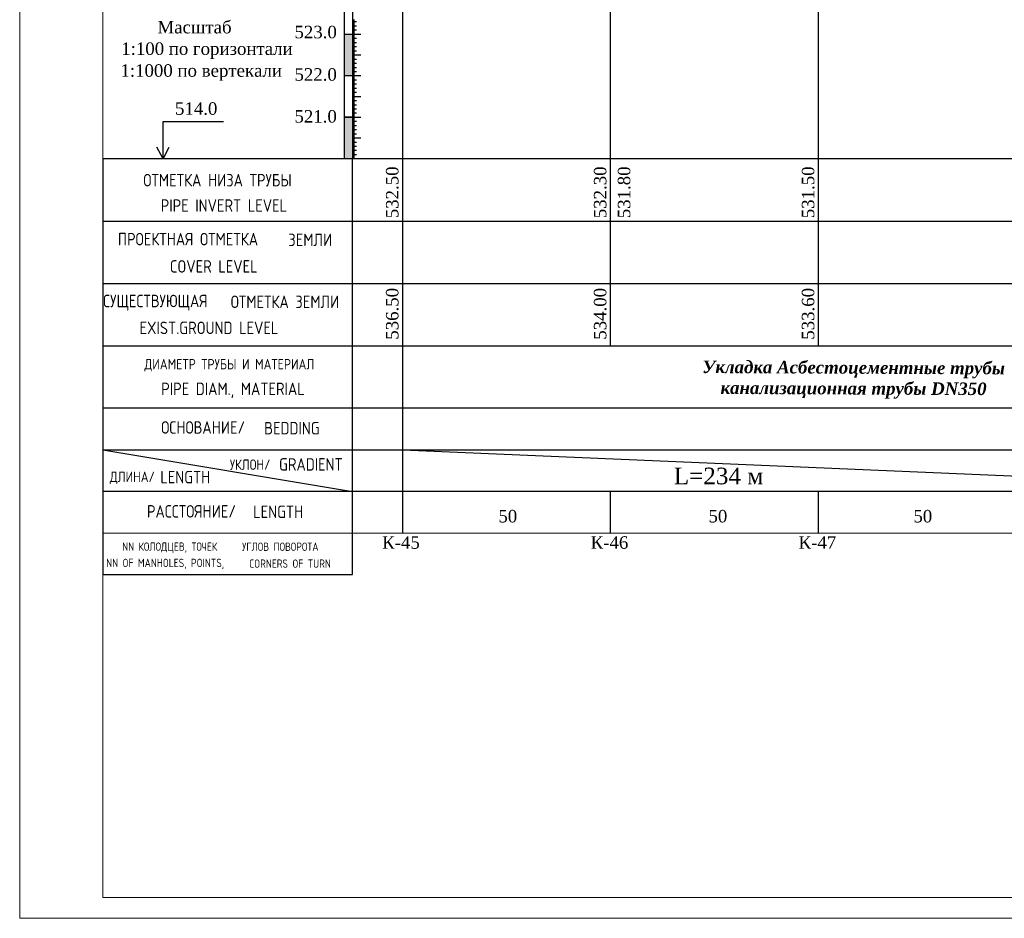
# Model space of a CAD drawing. Extents: x 0 to 362422, y 0 to 4201735.
# Tile 24 of 256: x 359902 to 360138, y 4197371 to 4197587. Entities that reach past the tile are written whole.
import ezdxf

# ---------------------------------------------------------------- set-up
doc = ezdxf.new("R2010")
doc.units = 0
doc.header["$LTSCALE"] = 0.5
doc.header["$MEASUREMENT"] = 0
doc.layers.add('(022) Возд. Линии', color=7, linetype='Continuous')
doc.layers.add('Профил', color=7, linetype='Continuous')
doc.layers.add('.', color=7, linetype='Continuous', lineweight=15)
doc.layers.add('Размеры', color=251, linetype='Continuous', lineweight=25)
doc.styles.add('_PP_TXT', font='simplex.shx', dxfattribs={"width": 0.8})
doc.styles.add('ariac', font='ARIALN.TTF')
doc.styles.add('seviyorum', font='times.ttf')
doc.styles.add('Times New Roman', font='times.ttf')
doc.styles.add('WROMLATS', font='wromlats.shx', dxfattribs={"bigfont": 'bigfont.shx'})

msp = doc.modelspace()

# ---------------------------------------------------------------- hatches: boundary and pattern name
at = {"layer": '.', "lineweight": 30}
h = msp.add_hatch(color=250, dxfattribs=at)
h.dxf.hatch_style = 1
h.set_gradient(color1=(51, 51, 51), color2=(214, 214, 214), tint=1)
h.paths.add_polyline_path([(359979.651, 4197573.801), (359981.651, 4197573.801), (359981.651, 4197583.801), (359979.651, 4197583.801)])
h = msp.add_hatch(color=250, dxfattribs=at)
h.dxf.hatch_style = 1
h.set_gradient(color1=(51, 51, 51), color2=(214, 214, 214), tint=1)
h.paths.add_polyline_path([(359979.651, 4197553.822), (359981.651, 4197553.822), (359981.651, 4197563.801), (359979.651, 4197563.801)])

# ---------------------------------------------------------------- linework, layer by layer
at = {"layer": '(022) Возд. Линии', "color": 0, "lineweight": 25, "elevation": 1178.167, "flags": 128}
for points in [[(359979.651, 4197763.736), (359979.651, 4197553.822)], [(359981.651, 4197763.736), (359981.651, 4197553.822)]]:
    msp.add_lwpolyline(points, dxfattribs=at)
at = {"linetype": 'Continuous'}
for p, q in [((359981.651, 4197587.179, 1178.167), (359982.156, 4197587.179, 1178.167)), ((359981.651, 4197587.079, 1178.167), (359982.156, 4197587.079, 1178.167)), ((359981.651, 4197586.979, 1178.167), (359982.156, 4197586.979, 1178.167)), ((359981.651, 4197586.879, 1178.167), (359982.156, 4197586.879, 1178.167)), ((359981.651, 4197586.779, 1178.167), (359982.665, 4197586.779, 1178.167)), ((359981.651, 4197586.679, 1178.167), (359982.156, 4197586.679, 1178.167)), ((359981.651, 4197586.579, 1178.167), (359982.156, 4197586.579, 1178.167)), ((359981.651, 4197586.479, 1178.167), (359982.156, 4197586.479, 1178.167)), ((359981.651, 4197586.379, 1178.167), (359982.156, 4197586.379, 1178.167)), ((359981.651, 4197586.279, 1178.167), (359982.156, 4197586.279, 1178.167)), ((359981.651, 4197586.179, 1178.167), (359982.156, 4197586.179, 1178.167)), ((359981.651, 4197586.079, 1178.167), (359982.156, 4197586.079, 1178.167)), ((359981.651, 4197585.979, 1178.167), (359982.156, 4197585.979, 1178.167)), ((359981.651, 4197585.879, 1178.167), (359982.156, 4197585.879, 1178.167)), ((359981.651, 4197585.779, 1178.167), (359982.665, 4197585.779, 1178.167)), ((359981.651, 4197585.679, 1178.167), (359982.156, 4197585.679, 1178.167)), ((359981.651, 4197585.579, 1178.167), (359982.156, 4197585.579, 1178.167)), ((359981.651, 4197585.479, 1178.167), (359982.156, 4197585.479, 1178.167)), ((359981.651, 4197585.379, 1178.167), (359982.156, 4197585.379, 1178.167)), ((359981.651, 4197585.279, 1178.167), (359982.156, 4197585.279, 1178.167)), ((359981.651, 4197585.179, 1178.167), (359982.156, 4197585.179, 1178.167)), ((359981.651, 4197585.079, 1178.167), (359982.156, 4197585.079, 1178.167)), ((359981.651, 4197584.979, 1178.167), (359982.156, 4197584.979, 1178.167)), ((359981.651, 4197584.879, 1178.167), (359982.156, 4197584.879, 1178.167)), ((359981.651, 4197584.779, 1178.167), (359982.665, 4197584.779, 1178.167)), ((359979.651, 4197583.779, 1178.167), (359983.679, 4197583.779, 1178.167)), ((359981.651, 4197584.679, 1178.167), (359982.156, 4197584.679, 1178.167)), ((359981.651, 4197584.579, 1178.167), (359982.156, 4197584.579, 1178.167)), ((359981.651, 4197584.479, 1178.167), (359982.156, 4197584.479, 1178.167)), ((359981.651, 4197584.379, 1178.167), (359982.156, 4197584.379, 1178.167)), ((359981.651, 4197584.279, 1178.167), (359982.156, 4197584.279, 1178.167)), ((359981.651, 4197584.179, 1178.167), (359982.156, 4197584.179, 1178.167)), ((359981.651, 4197584.079, 1178.167), (359982.156, 4197584.079, 1178.167)), ((359981.651, 4197583.979, 1178.167), (359982.156, 4197583.979, 1178.167)), ((359981.651, 4197583.879, 1178.167), (359982.156, 4197583.879, 1178.167)), ((359981.651, 4197583.679, 1178.167), (359982.156, 4197583.679, 1178.167)), ((359981.651, 4197583.579, 1178.167), (359982.156, 4197583.579, 1178.167)), ((359981.651, 4197583.479, 1178.167), (359982.156, 4197583.479, 1178.167)), ((359981.651, 4197583.379, 1178.167), (359982.156, 4197583.379, 1178.167)), ((359981.651, 4197583.279, 1178.167), (359982.156, 4197583.279, 1178.167)), ((359981.651, 4197583.179, 1178.167), (359982.156, 4197583.179, 1178.167)), ((359981.651, 4197583.079, 1178.167), (359982.156, 4197583.079, 1178.167)), ((359981.651, 4197582.979, 1178.167), (359982.156, 4197582.979, 1178.167)), ((359981.651, 4197582.879, 1178.167), (359982.156, 4197582.879, 1178.167)), ((359981.651, 4197582.779, 1178.167), (359982.665, 4197582.779, 1178.167)), ((359981.651, 4197582.679, 1178.167), (359982.156, 4197582.679, 1178.167)), ((359981.651, 4197582.579, 1178.167), (359982.156, 4197582.579, 1178.167)), ((359981.651, 4197582.479, 1178.167), (359982.156, 4197582.479, 1178.167)), ((359981.651, 4197582.379, 1178.167), (359982.156, 4197582.379, 1178.167)), ((359981.651, 4197582.279, 1178.167), (359982.156, 4197582.279, 1178.167)), ((359981.651, 4197582.179, 1178.167), (359982.156, 4197582.179, 1178.167)), ((359981.651, 4197582.079, 1178.167), (359982.156, 4197582.079, 1178.167)), ((359981.651, 4197581.979, 1178.167), (359982.156, 4197581.979, 1178.167)), ((359981.651, 4197581.879, 1178.167), (359982.156, 4197581.879, 1178.167)), ((359981.651, 4197581.779, 1178.167), (359982.665, 4197581.779, 1178.167)), ((359981.651, 4197581.679, 1178.167), (359982.156, 4197581.679, 1178.167)), ((359981.651, 4197581.579, 1178.167), (359982.156, 4197581.579, 1178.167)), ((359981.651, 4197581.479, 1178.167), (359982.156, 4197581.479, 1178.167)), ((359981.651, 4197581.379, 1178.167), (359982.156, 4197581.379, 1178.167)), ((359981.651, 4197581.279, 1178.167), (359982.156, 4197581.279, 1178.167)), ((359981.651, 4197581.179, 1178.167), (359982.156, 4197581.179, 1178.167)), ((359981.651, 4197581.079, 1178.167), (359982.156, 4197581.079, 1178.167)), ((359981.651, 4197580.979, 1178.167), (359982.156, 4197580.979, 1178.167)), ((359981.651, 4197580.879, 1178.167), (359982.156, 4197580.879, 1178.167)), ((359981.651, 4197580.779, 1178.167), (359982.665, 4197580.779, 1178.167)), ((359981.651, 4197580.679, 1178.167), (359982.156, 4197580.679, 1178.167)), ((359981.651, 4197580.579, 1178.167), (359982.156, 4197580.579, 1178.167)), ((359981.651, 4197580.479, 1178.167), (359982.156, 4197580.479, 1178.167)), ((359981.651, 4197580.379, 1178.167), (359982.156, 4197580.379, 1178.167)), ((359981.651, 4197580.279, 1178.167), (359982.156, 4197580.279, 1178.167)), ((359981.651, 4197580.179, 1178.167), (359982.156, 4197580.179, 1178.167)), ((359981.651, 4197580.079, 1178.167), (359982.156, 4197580.079, 1178.167)), ((359981.651, 4197579.979, 1178.167), (359982.156, 4197579.979, 1178.167)), ((359981.651, 4197579.879, 1178.167), (359982.156, 4197579.879, 1178.167)), ((359981.651, 4197579.779, 1178.167), (359982.665, 4197579.779, 1178.167)), ((359981.651, 4197579.679, 1178.167), (359982.156, 4197579.679, 1178.167)), ((359981.651, 4197579.579, 1178.167), (359982.156, 4197579.579, 1178.167)), ((359981.651, 4197579.479, 1178.167), (359982.156, 4197579.479, 1178.167)), ((359981.651, 4197579.379, 1178.167), (359982.156, 4197579.379, 1178.167)), ((359981.651, 4197579.279, 1178.167), (359982.156, 4197579.279, 1178.167)), ((359981.651, 4197579.179, 1178.167), (359982.156, 4197579.179, 1178.167)), ((359981.651, 4197579.079, 1178.167), (359982.156, 4197579.079, 1178.167)), ((359981.651, 4197578.979, 1178.167), (359982.156, 4197578.979, 1178.167)), ((359981.651, 4197578.879, 1178.167), (359982.156, 4197578.879, 1178.167)), ((359981.651, 4197578.779, 1178.167), (359983.679, 4197578.779, 1178.167)), ((359981.651, 4197578.679, 1178.167), (359982.156, 4197578.679, 1178.167)), ((359981.651, 4197578.579, 1178.167), (359982.156, 4197578.579, 1178.167)), ((359981.651, 4197578.479, 1178.167), (359982.156, 4197578.479, 1178.167)), ((359981.651, 4197578.379, 1178.167), (359982.156, 4197578.379, 1178.167)), ((359981.651, 4197578.279, 1178.167), (359982.156, 4197578.279, 1178.167)), ((359981.651, 4197578.179, 1178.167), (359982.156, 4197578.179, 1178.167)), ((359981.651, 4197578.079, 1178.167), (359982.156, 4197578.079, 1178.167)), ((359981.651, 4197577.979, 1178.167), (359982.156, 4197577.979, 1178.167)), ((359981.651, 4197577.879, 1178.167), (359982.156, 4197577.879, 1178.167)), ((359981.651, 4197577.779, 1178.167), (359982.665, 4197577.779, 1178.167)), ((359981.651, 4197577.679, 1178.167), (359982.156, 4197577.679, 1178.167)), ((359981.651, 4197577.579, 1178.167), (359982.156, 4197577.579, 1178.167)), ((359981.651, 4197577.479, 1178.167), (359982.156, 4197577.479, 1178.167)), ((359981.651, 4197577.379, 1178.167), (359982.156, 4197577.379, 1178.167)), ((359981.651, 4197577.279, 1178.167), (359982.156, 4197577.279, 1178.167)), ((359981.651, 4197577.179, 1178.167), (359982.156, 4197577.179, 1178.167)), ((359981.651, 4197577.079, 1178.167), (359982.156, 4197577.079, 1178.167)), ((359981.651, 4197576.979, 1178.167), (359982.156, 4197576.979, 1178.167)), ((359981.651, 4197576.879, 1178.167), (359982.156, 4197576.879, 1178.167)), ((359981.651, 4197576.779, 1178.167), (359982.665, 4197576.779, 1178.167)), ((359981.651, 4197576.679, 1178.167), (359982.156, 4197576.679, 1178.167)), ((359981.651, 4197576.579, 1178.167), (359982.156, 4197576.579, 1178.167)), ((359981.651, 4197576.479, 1178.167), (359982.156, 4197576.479, 1178.167)), ((359981.651, 4197576.379, 1178.167), (359982.156, 4197576.379, 1178.167)), ((359981.651, 4197576.279, 1178.167), (359982.156, 4197576.279, 1178.167)), ((359981.651, 4197576.179, 1178.167), (359982.156, 4197576.179, 1178.167)), ((359981.651, 4197576.079, 1178.167), (359982.156, 4197576.079, 1178.167)), ((359981.651, 4197575.979, 1178.167), (359982.156, 4197575.979, 1178.167)), ((359981.651, 4197575.879, 1178.167), (359982.156, 4197575.879, 1178.167)), ((359981.651, 4197575.779, 1178.167), (359982.665, 4197575.779, 1178.167)), ((359981.651, 4197575.679, 1178.167), (359982.156, 4197575.679, 1178.167)), ((359981.651, 4197575.579, 1178.167), (359982.156, 4197575.579, 1178.167)), ((359981.651, 4197575.479, 1178.167), (359982.156, 4197575.479, 1178.167)), ((359981.651, 4197575.379, 1178.167), (359982.156, 4197575.379, 1178.167)), ((359981.651, 4197575.279, 1178.167), (359982.156, 4197575.279, 1178.167)), ((359979.651, 4197573.801, 1178.167), (359983.679, 4197573.801, 1178.167)), ((359979.651, 4197573.779, 1178.167), (359983.679, 4197573.779, 1178.167)), ((359981.651, 4197575.179, 1178.167), (359982.156, 4197575.179, 1178.167)), ((359981.651, 4197575.079, 1178.167), (359982.156, 4197575.079, 1178.167)), ((359981.651, 4197574.979, 1178.167), (359982.156, 4197574.979, 1178.167)), ((359981.651, 4197574.879, 1178.167), (359982.156, 4197574.879, 1178.167)), ((359981.651, 4197574.779, 1178.167), (359982.665, 4197574.779, 1178.167)), ((359981.651, 4197574.679, 1178.167), (359982.156, 4197574.679, 1178.167)), ((359981.651, 4197574.579, 1178.167), (359982.156, 4197574.579, 1178.167)), ((359981.651, 4197574.479, 1178.167), (359982.156, 4197574.479, 1178.167)), ((359981.651, 4197574.379, 1178.167), (359982.156, 4197574.379, 1178.167)), ((359981.651, 4197574.279, 1178.167), (359982.156, 4197574.279, 1178.167)), ((359981.651, 4197574.179, 1178.167), (359982.156, 4197574.179, 1178.167)), ((359981.651, 4197574.079, 1178.167), (359982.156, 4197574.079, 1178.167)), ((359981.651, 4197573.979, 1178.167), (359982.156, 4197573.979, 1178.167)), ((359981.651, 4197573.879, 1178.167), (359982.156, 4197573.879, 1178.167)), ((359981.651, 4197573.701, 1178.167), (359982.156, 4197573.701, 1178.167)), ((359981.651, 4197573.601, 1178.167), (359982.156, 4197573.601, 1178.167)), ((359981.651, 4197573.501, 1178.167), (359982.156, 4197573.501, 1178.167)), ((359981.651, 4197573.401, 1178.167), (359982.156, 4197573.401, 1178.167)), ((359981.651, 4197573.301, 1178.167), (359982.156, 4197573.301, 1178.167)), ((359981.651, 4197573.201, 1178.167), (359982.156, 4197573.201, 1178.167)), ((359981.651, 4197573.101, 1178.167), (359982.156, 4197573.101, 1178.167)), ((359981.651, 4197573.001, 1178.167), (359982.156, 4197573.001, 1178.167)), ((359981.651, 4197572.901, 1178.167), (359982.156, 4197572.901, 1178.167)), ((359981.651, 4197572.801, 1178.167), (359982.665, 4197572.801, 1178.167)), ((359981.651, 4197572.701, 1178.167), (359982.156, 4197572.701, 1178.167)), ((359981.651, 4197572.601, 1178.167), (359982.156, 4197572.601, 1178.167)), ((359981.651, 4197572.501, 1178.167), (359982.156, 4197572.501, 1178.167)), ((359981.651, 4197572.401, 1178.167), (359982.156, 4197572.401, 1178.167)), ((359981.651, 4197572.301, 1178.167), (359982.156, 4197572.301, 1178.167)), ((359981.651, 4197572.201, 1178.167), (359982.156, 4197572.201, 1178.167)), ((359981.651, 4197572.101, 1178.167), (359982.156, 4197572.101, 1178.167)), ((359981.651, 4197572.001, 1178.167), (359982.156, 4197572.001, 1178.167)), ((359981.651, 4197571.901, 1178.167), (359982.156, 4197571.901, 1178.167)), ((359981.651, 4197571.801, 1178.167), (359982.665, 4197571.801, 1178.167)), ((359981.651, 4197571.701, 1178.167), (359982.156, 4197571.701, 1178.167)), ((359981.651, 4197571.601, 1178.167), (359982.156, 4197571.601, 1178.167)), ((359981.651, 4197571.501, 1178.167), (359982.156, 4197571.501, 1178.167)), ((359981.651, 4197571.401, 1178.167), (359982.156, 4197571.401, 1178.167)), ((359981.651, 4197571.301, 1178.167), (359982.156, 4197571.301, 1178.167)), ((359981.651, 4197571.201, 1178.167), (359982.156, 4197571.201, 1178.167)), ((359981.651, 4197571.101, 1178.167), (359982.156, 4197571.101, 1178.167)), ((359981.651, 4197571.001, 1178.167), (359982.156, 4197571.001, 1178.167)), ((359981.651, 4197570.901, 1178.167), (359982.156, 4197570.901, 1178.167)), ((359981.651, 4197570.801, 1178.167), (359982.665, 4197570.801, 1178.167)), ((359981.651, 4197570.701, 1178.167), (359982.156, 4197570.701, 1178.167)), ((359981.651, 4197570.601, 1178.167), (359982.156, 4197570.601, 1178.167)), ((359981.651, 4197570.501, 1178.167), (359982.156, 4197570.501, 1178.167)), ((359981.651, 4197570.401, 1178.167), (359982.156, 4197570.401, 1178.167)), ((359981.651, 4197570.301, 1178.167), (359982.156, 4197570.301, 1178.167)), ((359981.651, 4197570.201, 1178.167), (359982.156, 4197570.201, 1178.167)), ((359981.651, 4197570.101, 1178.167), (359982.156, 4197570.101, 1178.167)), ((359981.651, 4197570.001, 1178.167), (359982.156, 4197570.001, 1178.167)), ((359981.651, 4197569.901, 1178.167), (359982.156, 4197569.901, 1178.167)), ((359981.651, 4197569.801, 1178.167), (359982.665, 4197569.801, 1178.167)), ((359981.651, 4197569.701, 1178.167), (359982.156, 4197569.701, 1178.167)), ((359981.651, 4197569.601, 1178.167), (359982.156, 4197569.601, 1178.167)), ((359981.651, 4197569.501, 1178.167), (359982.156, 4197569.501, 1178.167)), ((359981.651, 4197569.401, 1178.167), (359982.156, 4197569.401, 1178.167)), ((359981.651, 4197569.301, 1178.167), (359982.156, 4197569.301, 1178.167)), ((359981.651, 4197569.201, 1178.167), (359982.156, 4197569.201, 1178.167)), ((359981.651, 4197569.101, 1178.167), (359982.156, 4197569.101, 1178.167)), ((359981.651, 4197569.001, 1178.167), (359982.156, 4197569.001, 1178.167)), ((359981.651, 4197568.901, 1178.167), (359982.156, 4197568.901, 1178.167)), ((359981.651, 4197568.801, 1178.167), (359983.679, 4197568.801, 1178.167)), ((359981.651, 4197568.701, 1178.167), (359982.156, 4197568.701, 1178.167)), ((359981.651, 4197568.601, 1178.167), (359982.156, 4197568.601, 1178.167)), ((359981.651, 4197568.501, 1178.167), (359982.156, 4197568.501, 1178.167)), ((359981.651, 4197568.401, 1178.167), (359982.156, 4197568.401, 1178.167))]:
    msp.add_line(p, q, dxfattribs=at)
at = {"color": 0, "linetype": 'Continuous'}
for p, q in [((359981.651, 4197568.301, 1178.167), (359982.156, 4197568.301, 1178.167)), ((359981.651, 4197568.201, 1178.167), (359982.156, 4197568.201, 1178.167)), ((359981.651, 4197568.101, 1178.167), (359982.156, 4197568.101, 1178.167)), ((359981.651, 4197568.001, 1178.167), (359982.156, 4197568.001, 1178.167)), ((359981.651, 4197567.901, 1178.167), (359982.156, 4197567.901, 1178.167)), ((359981.651, 4197567.801, 1178.167), (359982.665, 4197567.801, 1178.167)), ((359981.651, 4197567.701, 1178.167), (359982.156, 4197567.701, 1178.167)), ((359981.651, 4197567.601, 1178.167), (359982.156, 4197567.601, 1178.167)), ((359981.651, 4197567.501, 1178.167), (359982.156, 4197567.501, 1178.167)), ((359981.651, 4197567.401, 1178.167), (359982.156, 4197567.401, 1178.167)), ((359981.651, 4197567.301, 1178.167), (359982.156, 4197567.301, 1178.167)), ((359981.651, 4197567.201, 1178.167), (359982.156, 4197567.201, 1178.167)), ((359981.651, 4197567.101, 1178.167), (359982.156, 4197567.101, 1178.167)), ((359981.651, 4197567.001, 1178.167), (359982.156, 4197567.001, 1178.167)), ((359981.651, 4197566.901, 1178.167), (359982.156, 4197566.901, 1178.167)), ((359981.651, 4197566.801, 1178.167), (359982.665, 4197566.801, 1178.167)), ((359981.651, 4197566.701, 1178.167), (359982.156, 4197566.701, 1178.167)), ((359981.651, 4197566.601, 1178.167), (359982.156, 4197566.601, 1178.167)), ((359981.651, 4197566.501, 1178.167), (359982.156, 4197566.501, 1178.167)), ((359981.651, 4197566.401, 1178.167), (359982.156, 4197566.401, 1178.167)), ((359981.651, 4197566.301, 1178.167), (359982.156, 4197566.301, 1178.167)), ((359981.651, 4197566.201, 1178.167), (359982.156, 4197566.201, 1178.167)), ((359981.651, 4197566.101, 1178.167), (359982.156, 4197566.101, 1178.167)), ((359981.651, 4197566.001, 1178.167), (359982.156, 4197566.001, 1178.167)), ((359981.651, 4197565.901, 1178.167), (359982.156, 4197565.901, 1178.167)), ((359979.651, 4197563.801, 1178.167), (359983.679, 4197563.801, 1178.167)), ((359981.651, 4197565.801, 1178.167), (359982.665, 4197565.801, 1178.167)), ((359981.651, 4197565.701, 1178.167), (359982.156, 4197565.701, 1178.167)), ((359981.651, 4197565.601, 1178.167), (359982.156, 4197565.601, 1178.167)), ((359981.651, 4197565.501, 1178.167), (359982.156, 4197565.501, 1178.167)), ((359981.651, 4197565.401, 1178.167), (359982.156, 4197565.401, 1178.167)), ((359981.651, 4197565.301, 1178.167), (359982.156, 4197565.301, 1178.167)), ((359981.651, 4197565.201, 1178.167), (359982.156, 4197565.201, 1178.167)), ((359981.651, 4197565.101, 1178.167), (359982.156, 4197565.101, 1178.167)), ((359981.651, 4197565.001, 1178.167), (359982.156, 4197565.001, 1178.167)), ((359981.651, 4197564.901, 1178.167), (359982.156, 4197564.901, 1178.167)), ((359981.651, 4197564.801, 1178.167), (359982.665, 4197564.801, 1178.167)), ((359981.651, 4197564.701, 1178.167), (359982.156, 4197564.701, 1178.167)), ((359981.651, 4197564.601, 1178.167), (359982.156, 4197564.601, 1178.167)), ((359981.651, 4197564.501, 1178.167), (359982.156, 4197564.501, 1178.167)), ((359981.651, 4197564.401, 1178.167), (359982.156, 4197564.401, 1178.167)), ((359981.651, 4197564.301, 1178.167), (359982.156, 4197564.301, 1178.167)), ((359981.651, 4197564.201, 1178.167), (359982.156, 4197564.201, 1178.167)), ((359981.651, 4197564.101, 1178.167), (359982.156, 4197564.101, 1178.167)), ((359981.651, 4197564.001, 1178.167), (359982.156, 4197564.001, 1178.167)), ((359981.651, 4197563.901, 1178.167), (359982.156, 4197563.901, 1178.167)), ((359981.651, 4197563.722, 1178.167), (359982.156, 4197563.722, 1178.167)), ((359981.651, 4197563.622, 1178.167), (359982.156, 4197563.622, 1178.167)), ((359981.651, 4197563.522, 1178.167), (359982.156, 4197563.522, 1178.167)), ((359981.651, 4197563.422, 1178.167), (359982.156, 4197563.422, 1178.167)), ((359981.651, 4197563.322, 1178.167), (359982.156, 4197563.322, 1178.167)), ((359981.651, 4197563.222, 1178.167), (359982.156, 4197563.222, 1178.167)), ((359981.651, 4197563.122, 1178.167), (359982.156, 4197563.122, 1178.167)), ((359981.651, 4197563.022, 1178.167), (359982.156, 4197563.022, 1178.167)), ((359981.651, 4197562.922, 1178.167), (359982.156, 4197562.922, 1178.167)), ((359981.651, 4197562.822, 1178.167), (359982.665, 4197562.822, 1178.167)), ((359981.651, 4197562.722, 1178.167), (359982.156, 4197562.722, 1178.167)), ((359981.651, 4197562.622, 1178.167), (359982.156, 4197562.622, 1178.167)), ((359981.651, 4197562.522, 1178.167), (359982.156, 4197562.522, 1178.167)), ((359981.651, 4197562.422, 1178.167), (359982.156, 4197562.422, 1178.167)), ((359981.651, 4197562.322, 1178.167), (359982.156, 4197562.322, 1178.167)), ((359981.651, 4197562.222, 1178.167), (359982.156, 4197562.222, 1178.167)), ((359981.651, 4197562.122, 1178.167), (359982.156, 4197562.122, 1178.167)), ((359981.651, 4197562.022, 1178.167), (359982.156, 4197562.022, 1178.167)), ((359981.651, 4197561.922, 1178.167), (359982.156, 4197561.922, 1178.167)), ((359981.651, 4197561.822, 1178.167), (359982.665, 4197561.822, 1178.167)), ((359981.651, 4197561.722, 1178.167), (359982.156, 4197561.722, 1178.167)), ((359981.651, 4197561.622, 1178.167), (359982.156, 4197561.622, 1178.167)), ((359981.651, 4197561.522, 1178.167), (359982.156, 4197561.522, 1178.167)), ((359981.651, 4197561.422, 1178.167), (359982.156, 4197561.422, 1178.167)), ((359981.651, 4197561.322, 1178.167), (359982.156, 4197561.322, 1178.167)), ((359981.651, 4197561.222, 1178.167), (359982.156, 4197561.222, 1178.167)), ((359981.651, 4197561.122, 1178.167), (359982.156, 4197561.122, 1178.167)), ((359981.651, 4197561.022, 1178.167), (359982.156, 4197561.022, 1178.167)), ((359981.651, 4197560.922, 1178.167), (359982.156, 4197560.922, 1178.167)), ((359981.651, 4197560.822, 1178.167), (359982.665, 4197560.822, 1178.167)), ((359981.651, 4197560.722, 1178.167), (359982.156, 4197560.722, 1178.167)), ((359981.651, 4197560.622, 1178.167), (359982.156, 4197560.622, 1178.167)), ((359981.651, 4197560.522, 1178.167), (359982.156, 4197560.522, 1178.167)), ((359981.651, 4197560.422, 1178.167), (359982.156, 4197560.422, 1178.167)), ((359981.651, 4197560.322, 1178.167), (359982.156, 4197560.322, 1178.167)), ((359981.651, 4197560.222, 1178.167), (359982.156, 4197560.222, 1178.167)), ((359981.651, 4197560.122, 1178.167), (359982.156, 4197560.122, 1178.167)), ((359981.651, 4197560.022, 1178.167), (359982.156, 4197560.022, 1178.167)), ((359981.651, 4197559.922, 1178.167), (359982.156, 4197559.922, 1178.167)), ((359981.651, 4197559.822, 1178.167), (359982.665, 4197559.822, 1178.167)), ((359981.651, 4197559.722, 1178.167), (359982.156, 4197559.722, 1178.167)), ((359981.651, 4197559.622, 1178.167), (359982.156, 4197559.622, 1178.167)), ((359981.651, 4197559.522, 1178.167), (359982.156, 4197559.522, 1178.167)), ((359981.651, 4197559.422, 1178.167), (359982.156, 4197559.422, 1178.167)), ((359981.651, 4197559.322, 1178.167), (359982.156, 4197559.322, 1178.167)), ((359981.651, 4197559.222, 1178.167), (359982.156, 4197559.222, 1178.167)), ((359981.651, 4197559.122, 1178.167), (359982.156, 4197559.122, 1178.167)), ((359981.651, 4197559.022, 1178.167), (359982.156, 4197559.022, 1178.167)), ((359981.651, 4197558.922, 1178.167), (359982.156, 4197558.922, 1178.167)), ((359981.651, 4197558.822, 1178.167), (359983.679, 4197558.822, 1178.167)), ((359981.651, 4197558.722, 1178.167), (359982.156, 4197558.722, 1178.167)), ((359981.651, 4197558.622, 1178.167), (359982.156, 4197558.622, 1178.167)), ((359981.651, 4197558.522, 1178.167), (359982.156, 4197558.522, 1178.167)), ((359981.651, 4197558.422, 1178.167), (359982.156, 4197558.422, 1178.167)), ((359981.651, 4197558.322, 1178.167), (359982.156, 4197558.322, 1178.167)), ((359981.651, 4197558.222, 1178.167), (359982.156, 4197558.222, 1178.167)), ((359981.651, 4197558.122, 1178.167), (359982.156, 4197558.122, 1178.167)), ((359981.651, 4197558.022, 1178.167), (359982.156, 4197558.022, 1178.167)), ((359981.651, 4197557.922, 1178.167), (359982.156, 4197557.922, 1178.167)), ((359981.651, 4197557.822, 1178.167), (359982.665, 4197557.822, 1178.167)), ((359981.651, 4197557.722, 1178.167), (359982.156, 4197557.722, 1178.167)), ((359981.651, 4197557.622, 1178.167), (359982.156, 4197557.622, 1178.167)), ((359981.651, 4197557.522, 1178.167), (359982.156, 4197557.522, 1178.167)), ((359981.651, 4197557.422, 1178.167), (359982.156, 4197557.422, 1178.167)), ((359981.651, 4197557.322, 1178.167), (359982.156, 4197557.322, 1178.167)), ((359981.651, 4197557.222, 1178.167), (359982.156, 4197557.222, 1178.167)), ((359981.651, 4197557.122, 1178.167), (359982.156, 4197557.122, 1178.167)), ((359981.651, 4197557.022, 1178.167), (359982.156, 4197557.022, 1178.167)), ((359981.651, 4197556.922, 1178.167), (359982.156, 4197556.922, 1178.167)), ((359981.651, 4197556.822, 1178.167), (359982.665, 4197556.822, 1178.167)), ((359981.651, 4197556.722, 1178.167), (359982.156, 4197556.722, 1178.167)), ((359981.651, 4197556.622, 1178.167), (359982.156, 4197556.622, 1178.167)), ((359981.651, 4197556.522, 1178.167), (359982.156, 4197556.522, 1178.167)), ((359981.651, 4197556.422, 1178.167), (359982.156, 4197556.422, 1178.167)), ((359981.651, 4197556.322, 1178.167), (359982.156, 4197556.322, 1178.167)), ((359981.651, 4197556.222, 1178.167), (359982.156, 4197556.222, 1178.167)), ((359981.651, 4197556.122, 1178.167), (359982.156, 4197556.122, 1178.167)), ((359981.651, 4197556.022, 1178.167), (359982.156, 4197556.022, 1178.167)), ((359981.651, 4197555.922, 1178.167), (359982.156, 4197555.922, 1178.167)), ((359981.651, 4197555.822, 1178.167), (359982.665, 4197555.822, 1178.167)), ((359981.651, 4197555.722, 1178.167), (359982.156, 4197555.722, 1178.167)), ((359981.651, 4197555.622, 1178.167), (359982.156, 4197555.622, 1178.167)), ((359981.651, 4197555.522, 1178.167), (359982.156, 4197555.522, 1178.167)), ((359981.651, 4197555.422, 1178.167), (359982.156, 4197555.422, 1178.167)), ((359981.651, 4197555.322, 1178.167), (359982.156, 4197555.322, 1178.167)), ((359981.651, 4197555.222, 1178.167), (359982.156, 4197555.222, 1178.167)), ((359981.651, 4197555.122, 1178.167), (359982.156, 4197555.122, 1178.167)), ((359981.651, 4197555.022, 1178.167), (359982.156, 4197555.022, 1178.167)), ((359981.651, 4197554.922, 1178.167), (359982.156, 4197554.922, 1178.167)), ((359981.651, 4197554.822, 1178.167), (359982.665, 4197554.822, 1178.167)), ((359981.651, 4197554.722, 1178.167), (359982.156, 4197554.722, 1178.167)), ((359981.651, 4197554.622, 1178.167), (359982.156, 4197554.622, 1178.167)), ((359981.651, 4197554.522, 1178.167), (359982.156, 4197554.522, 1178.167)), ((359981.651, 4197554.422, 1178.167), (359982.156, 4197554.422, 1178.167)), ((359981.651, 4197554.322, 1178.167), (359982.156, 4197554.322, 1178.167)), ((359981.651, 4197554.222, 1178.167), (359982.156, 4197554.222, 1178.167)), ((359981.651, 4197554.122, 1178.167), (359982.156, 4197554.122, 1178.167)), ((359981.651, 4197554.022, 1178.167), (359982.156, 4197554.022, 1178.167)), ((359979.651, 4197553.822, 897.087), (359983.679, 4197553.822, 1178.167)), ((359981.651, 4197553.922, 1178.167), (359982.156, 4197553.922, 1178.167))]:
    msp.add_line(p, q, dxfattribs=at)
at = {"color": 0}
for p, q in [((359936.13, 4197553.764, 1178.167), (359936.13, 4197562.772, 1178.167)), ((359936.13, 4197562.772, 1178.167), (359950.621, 4197562.772, 1178.167)), ((359936.13, 4197553.764, 1178.167), (359934.647, 4197556.6, 1178.167)), ((359936.13, 4197553.764, 1178.167), (359937.613, 4197556.6, 1178.167)), ((359921.651, 4197553.822, 1178.167), (359981.651, 4197553.822, 1178.167)), ((359921.651, 4197553.822, 1178.167), (359921.651, 4197453.822, 1178.167)), ((359981.651, 4197553.822, 1445.658), (360227.759, 4197553.822, 1445.658)), ((359981.651, 4197453.822, 1178.167), (359981.651, 4197553.822, 1178.167)), ((359921.651, 4197538.822, 1178.167), (359981.651, 4197538.822, 1178.167)), ((359981.651, 4197538.822, 1445.658), (360227.759, 4197538.822, 1445.658)), ((359921.651, 4197523.822, 1178.167), (359981.651, 4197523.822, 1178.167)), ((359981.651, 4197523.822, 1445.658), (360227.759, 4197523.822, 1445.658)), ((359921.651, 4197508.822, 1178.167), (359981.651, 4197508.822, 1178.167)), ((359981.651, 4197508.822, 1445.658), (360227.79, 4197508.822, 1445.658)), ((359981.651, 4197493.822, 1178.167), (359921.651, 4197493.822, 1178.167)), ((360227.759, 4197493.822, 1445.658), (359981.651, 4197493.822, 1445.658)), ((359921.651, 4197483.822, 1178.167), (359981.651, 4197483.822, 1178.167)), ((359921.651, 4197483.764, 1178.167), (359981.651, 4197473.764, 1178.167)), ((359981.651, 4197483.822, 1445.658), (360227.759, 4197483.822, 1445.658)), ((359993.759, 4197483.822, 1445.658), (360227.759, 4197473.822, 1178.167)), ((359921.651, 4197473.822, 1178.167), (359981.651, 4197473.822, 1178.167)), ((359981.651, 4197473.822, 1445.658), (360227.759, 4197473.822, 1445.658))]:
    msp.add_line(p, q, dxfattribs=at)
at = {"linetype": 'ByBlock', "lineweight": 13, "ltscale": 0.6}
for p, q in [((359981.651, 4197463.787, 1178.167), (359921.651, 4197463.787, 1178.167)), ((360227.759, 4197463.787, 1445.658), (359981.651, 4197463.787, 1445.658))]:
    msp.add_line(p, q, dxfattribs=at)
at = {"elevation": 1980.639}
for points in [[(359993.759, 4197463.787), (359993.759, 4197750.917)], [(360043.759, 4197508.822), (360043.759, 4197749.633)], [(360093.759, 4197508.822), (360093.759, 4197749.714)], [(360043.759, 4197463.787), (360043.759, 4197473.822)], [(360093.759, 4197463.787), (360093.759, 4197473.822)]]:
    msp.add_lwpolyline(points, dxfattribs=at)
at = {"layer": 'Defpoints', "color": 0, "lineweight": 13}
for p, q in [((359901.651, 4197371.14, 1178.167), (359901.651, 4197791.14, 1178.167)), ((359921.651, 4197376.14, 1178.167), (359921.651, 4197786.14, 1178.167)), ((359921.651, 4197376.14, 1178.167), (360371.621, 4197376.14, 1178.167)), ((359901.651, 4197371.14, 1178.167), (360514.059, 4197371.14, 1178.167))]:
    msp.add_line(p, q, dxfattribs=at)
at = {"layer": 'Размеры', "color": 0}
for p, q in [((359979.651, 4197583.779, 1178.167), (359981.651, 4197583.779, 1178.167)), ((359979.651, 4197573.801, 1178.167), (359981.651, 4197573.801, 1178.167)), ((359979.651, 4197573.801, 1178.167), (359981.651, 4197573.801, 1178.167)), ((359979.651, 4197573.779, 1178.167), (359981.651, 4197573.779, 1178.167)), ((359979.651, 4197563.779, 1178.167), (359981.651, 4197563.779, 1178.167)), ((359981.651, 4197563.779, 897.087), (359979.651, 4197563.779, 897.087)), ((359979.651, 4197563.779, 897.087), (359979.651, 4197553.822, 897.087))]:
    msp.add_line(p, q, dxfattribs=at)
at = {"layer": 'Размеры', "elevation": 1178.167}
msp.add_lwpolyline([(359921.651, 4197453.822), (359981.651, 4197453.822)], dxfattribs=at)

# ---------------------------------------------------------------- texts
at = {"color": 0, "style": '_PP_TXT', "width": 0.8}
for s, height, p in [('ОТМЕТКА НИЗА ТРУБЫ', 3, (359931.389, 4197547.141, 1178.167)), ('PIPE INVERT LEVEL', 3, (359935.568, 4197541.047, 1178.167)), ('ПРОЕКТНАЯ ОТМЕТКА', 3, (359925.251, 4197532.964, 1178.167)), ('ЗЕМЛИ', 3, (359966.255, 4197532.796, 1178.167)), ('COVER LEVEL', 3, (359937.775, 4197526.4, 1178.167)), ('СУЩЕСТВУЮЩАЯ', 3, (359921.724, 4197518.095, 1178.167)), ('ОТМЕТКА ЗЕМЛИ', 3, (359952.404, 4197517.893, 1178.167)), ('EXIST.GROUND LEVEL', 3, (359930.484, 4197511.623, 1178.167)), ('ДИАМЕТР ТРУБЫ И МАТЕРИАЛ', 2.5, (359931.651, 4197503.143, 1178.167)), ('PIPE DIAM., MATERIAL', 3, (359935.687, 4197496.963, 1178.167)), ('ОСНОВАНИЕ/', 3, (359935.68, 4197487.671, 1178.167)), ('BEDDING', 3, (359960.45, 4197487.497, 1178.167)), ('УКЛОН/', 2.5, (359952.19, 4197478.978, 1178.167)), ('GRADIENT', 3, (359964.017, 4197478.79, 1178.167)), ('ДЛИНА/', 2.5, (359923.327, 4197476.047, 1178.167)), ('LENGTH', 3, (359935.476, 4197475.73, 1178.167)), ('РАССТОЯНИЕ/', 3, (359932.254, 4197467.494, 1178.167)), ('LENGTH', 3, (359957.8, 4197467.395, 1178.167)), ('NN КОЛОДЦЕВ, ТОЧЕК', 2, (359926.312, 4197459.521, 1178.167)), ('УГЛОВ ПОВОРОТА', 2, (359955.14, 4197459.497, 1178.167)), ('NN OF MANHOLES, POINTS,', 2, (359922.444, 4197455.61, 1178.167)), ('CORNERS OF TURN', 2, (359956.83, 4197455.437, 1178.167))]:
    msp.add_text(s, height=height, dxfattribs=at).set_placement(p)
at = {"color": 5, "char_height": 3, "attachment_point": 1, "style": 'ariac'}
for s, insert in [('{\\fTimes New Roman|b0|i0|c204|p18;\\C0;5\\fTimes New Roman|b0|i0|c0|p18;23\\fTimes New Roman|b0|i0|c204|p18;.0}', (359967.721, 4197585.77, 1178.167)), ('{\\fTimes New Roman|b0|i0|c204|p18;\\C0;5\\fTimes New Roman|b0|i0|c0|p18;22\\fTimes New Roman|b0|i0|c204|p18;.0}', (359967.721, 4197575.57, 1178.167)), ('{\\fTimes New Roman|b0|i0|c204|p18;\\C0;51\\fTimes New Roman|b0|i0|c0|p18;4\\fTimes New Roman|b0|i0|c204|p18;.0}', (359938.995, 4197567.371, 1178.167)), ('{\\fTimes New Roman|b0|i0|c204|p18;\\C0;5\\fTimes New Roman|b0|i0|c0|p18;21\\fTimes New Roman|b0|i0|c204|p18;.0}', (359967.721, 4197565.491, 1178.167))]:
    msp.add_mtext_dynamic_manual_height_columns(s, width=16.55794, gutter_width=15, heights=[0], dxfattribs=dict(at, insert=insert))
at = {"color": 0, "linetype": 'ByBlock', "lineweight": 30, "char_height": 3, "attachment_point": 2, "rotation": 90, "style": 'Times New Roman'}
for s, insert, width in [('\\pxi0.35912;532.50', (359989.729, 4197545.177, 2248.129), 11.95646), ('\\pxi0.35912;532.30', (360039.729, 4197545.177, 2248.129), 11.22814), ('\\pxi0.35912;531.80', (360045.485, 4197545.177, 2248.129), 11.95646), ('\\pxi0.35912;531.50', (360089.729, 4197545.177, 2248.129), 11.95646), ('536.50', (359989.729, 4197516.505, 1980.639), 11.95646), ('534.00', (360039.729, 4197516.505, 1980.639), 11.95646), ('533.60', (360089.729, 4197516.505, 1980.639), 11.95646)]:
    msp.add_mtext(s, dxfattribs=dict(at, insert=insert, width=width))
at = {"ltscale": 0.5, "insert": (360102.194, 4197505.103, 910.677), "char_height": 3, "width": 76.86193, "attachment_point": 2, "rotation": 359.7504}
msp.add_mtext('{\\fTimes New Roman|b1|i1|c204|p18;Укладка Асбестоцементные трубы канализационная трубы DN3\\fTimes New Roman|b1|i1|c0|p18;5\\fTimes New Roman|b1|i1|c204|p18;0  }', dxfattribs=at)
at = {"color": 0, "linetype": 'ByBlock', "lineweight": 30, "attachment_point": 2, "style": 'seviyorum'}
for s, insert, char_height, width in [('\\pxi0.35912;L=234 м', (360068.977, 4197479.514, 1445.658), 4, 54.69443), ('\\pxi0.35912;50', (360018.487, 4197469.34, 1713.148), 3, 22.93847), ('\\pxi0.35912;50', (360069.015, 4197469.34, 1713.148), 3, 22.93847), ('\\pxi0.35912;50', (360118.29, 4197469.34, 1713.148), 3, 22.93847), ('\\pxi0.35912;К-45', (359992.797, 4197463.016, 1713.148), 3, 22.93847), ('\\pxi0.35912;К-46', (360042.943, 4197463.016, 1713.148), 3, 22.93847), ('\\pxi0.35912;К-47', (360092.943, 4197463.016, 1713.148), 3, 22.93847)]:
    msp.add_mtext(s, dxfattribs=dict(at, insert=insert, char_height=char_height, width=width))
at = {"layer": 'Профил', "lineweight": 30, "ltscale": 0.13, "char_height": 3, "width": 70.69722, "attachment_point": 2, "style": 'WROMLATS'}
for s, insert in [('{\\fTimes New Roman|b0|i0|c204|p18;\\C0;Масштаб }', (359943.691, 4197586.94, 1024.322)), ('{\\Fwromlats,bigfont|c204; \\fTimes New Roman|b0|i0|c204|p18;1:100\\Fwromlats,bigfont|c204; \\fTimes New Roman|b0|i0|c204|p18;по\\Fwromlats,bigfont|c204; \\fTimes New Roman|b0|i0|c204|p18;горизонтали\\Fwromlats,bigfont|c204;  }', (359946.116, 4197581.774, 1914.141)), ('{\\fTimes New Roman|b0|i0|c204|p18; 1:1000 по вертекали }', (359944.733, 4197576.515, 1914.141))]:
    msp.add_mtext(s, dxfattribs=dict(at, insert=insert))

doc.saveas('drawing.dxf')
